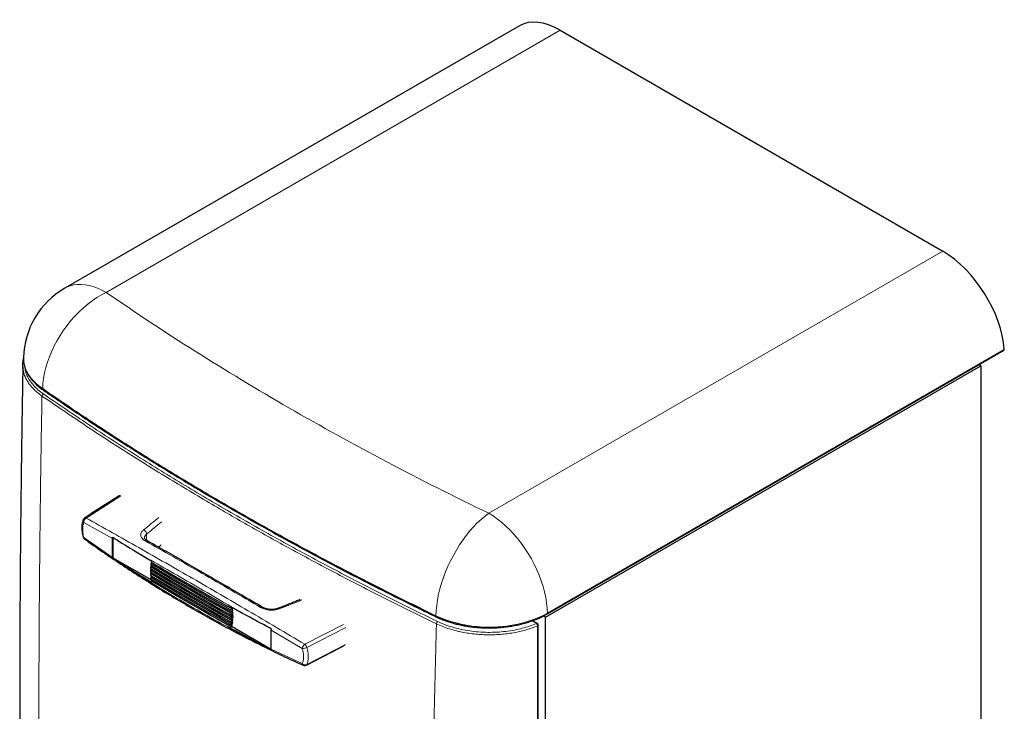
# Model space of a CAD drawing. Header units: millimetres. Extents: x 47 to 1902, y 130 to 2447.
# Tile 6 of 9: x 1068 to 1902, y 715 to 1300. Entities that reach past the tile are written whole.
import ezdxf

# ---------------------------------------------------------------- set-up
doc = ezdxf.new("R2010")
doc.units = ezdxf.units.MM

msp = doc.modelspace()

# ---------------------------------------------------------------- linework, layer by layer
at = {"color": 7, "linetype": 'Continuous', "lineweight": 25}
for p, q in [((1491.478, 1294.886), (1106.665, 1072.739)), ((1525.715, 1290.982), (1849.57, 1104.025)), ((1514.692, 797.128), (1901.323, 1020.325)), ((1881.743, 1007.205), (1880.17, 1008.114)), ((1072.444, 1007.385), (1072.472, 1007.253)), ((1513.403, 794.567), (1881.743, 1007.205)), ((1881.743, 1007.205), (1881.743, 452.857)), ((1146.958, 845.055), (1146.958, 861.028)), ((1147.709, 844.493), (1147.709, 861.765)), ((1147.709, 844.493), (1147.141, 844.165)), ((1180.397, 825.622), (1147.709, 844.493)), ((1179.9, 841.967), (1179.718, 840.95)), ((1180.35, 834.856), (1179.134, 834.154)), ((1179.134, 834.154), (1179.134, 832.725)), ((1180.466, 837.645), (1179.25, 836.943)), ((1180.738, 840.34), (1179.522, 839.638)), ((1180.389, 831.975), (1179.173, 831.273)), ((1179.173, 831.273), (1179.251, 829.798)), ((1180.583, 829.001), (1179.367, 828.299)), ((1180.935, 825.933), (1179.719, 825.231)), ((1246.566, 803.482), (1246.756, 802.25)), ((1247.749, 802.823), (1246.756, 802.25)), ((1248.602, 801.657), (1246.958, 800.708)), ((1248.761, 800.136), (1247.12, 799.189)), ((1248.602, 801.657), (1247.165, 802.486)), ((1248.879, 798.639), (1247.24, 797.693)), ((1247.32, 791.933), (1247.24, 790.548)), ((1248.879, 791.495), (1247.24, 790.548)), ((1248.958, 797.165), (1247.32, 796.219)), ((1248.958, 792.878), (1247.32, 791.933)), ((1248.997, 795.713), (1247.36, 794.768)), ((1247.36, 794.768), (1247.36, 793.339)), ((1248.997, 794.284), (1247.36, 793.339)), ((1248.879, 798.639), (1247.523, 799.422)), ((1248.997, 795.713), (1247.72, 796.45)), ((1248.958, 792.878), (1247.759, 793.57)), ((1513.403, 794.567), (1511.725, 795.536)), ((1513.403, 130.173), (1513.403, 794.567)), ((1248.217, 786.471), (1246.566, 785.518)), ((1248.402, 787.483), (1246.754, 786.532)), ((1248.601, 788.797), (1246.957, 787.848)), ((1248.76, 790.134), (1247.119, 789.187)), ((1248.402, 787.483), (1247.364, 788.082)), ((1248.76, 790.134), (1247.641, 790.78)), ((1248.217, 786.471), (1281.313, 767.365)), ((1281.308, 767.496), (1281.308, 783.469)), ((1506.523, 789.053), (1502.339, 791.469))]:
    msp.add_line(p, q, dxfattribs=at)
at = {"color": 250, "linetype": 'Continuous', "lineweight": 18}
for p, q in [((1525.715, 1290.982), (1141.662, 1069.273)), ((1465.517, 882.316), (1849.57, 1104.025)), ((1515.003, 797.842), (1901.593, 1021.016)), ((1153.979, 897.013), (1124.847, 878.294)), ((1146.958, 861.028), (1122.761, 874.607)), ((1122.761, 861.876), (1146.958, 845.055)), ((1175.894, 864.77), (1175.894, 864.77)), ((1175.894, 864.77), (1175.894, 859.391)), ((1307.638, 767.879), (1281.308, 783.469)), ((1309.79, 771.528), (1342.446, 788.214)), ((1344.367, 785.584), (1311.524, 768.825)), ((1505.773, 788.979), (1501.789, 791.279)), ((1281.308, 767.496), (1307.638, 755.149)), ((1311.524, 754.356), (1344.074, 771.265))]:
    msp.add_line(p, q, dxfattribs=at)
at = {"color": 250, "linetype": 'Continuous', "lineweight": 18, "flags": 128}
for points in [[(1141.662, 1069.273), (1138.015, 1071.223), (1134.387, 1072.852), (1130.799, 1074.151), (1127.27, 1075.112), (1123.819, 1075.731), (1120.466, 1076.004), (1117.227, 1075.929), (1114.122, 1075.507), (1111.166, 1074.741), (1108.376, 1073.634), (1106.665, 1072.739)], [(1141.662, 1069.273), (1137.715, 1067.218), (1133.789, 1064.865), (1129.906, 1062.227), (1126.086, 1059.319), (1122.35, 1056.156), (1118.719, 1052.754), (1115.211, 1049.134), (1111.846, 1045.313), (1108.642, 1041.314), (1105.617, 1037.156), (1102.786, 1032.864), (1100.165, 1028.459), (1097.768, 1023.966), (1095.609, 1019.409), (1093.698, 1014.813), (1092.046, 1010.202), (1090.661, 1005.602), (1089.553, 1001.036), (1088.725, 996.531), (1088.184, 992.109), (1087.931, 987.796)], [(1072.384, 1007.647), (1073.236, 1004.96), (1074.415, 1002.306), (1075.915, 999.7), (1077.729, 997.153), (1079.848, 994.677), (1082.263, 992.285), (1084.962, 989.988), (1087.931, 987.796)], [(1087.931, 987.796), (1087.93, 987.758), (1087.93, 987.72), (1087.929, 987.682), (1087.928, 987.644), (1087.927, 987.606), (1087.926, 987.568), (1087.925, 987.53), (1087.924, 987.492)], [(1465.517, 882.316), (1462.224, 879.883), (1458.949, 877.154), (1455.709, 874.145), (1452.522, 870.871), (1449.406, 867.35), (1446.376, 863.602), (1443.45, 859.646), (1440.643, 855.503), (1437.97, 851.197), (1435.446, 846.75), (1433.084, 842.187), (1430.898, 837.531), (1428.898, 832.809), (1427.097, 828.045), (1425.502, 823.266), (1424.124, 818.497), (1422.969, 813.764), (1422.044, 809.093), (1421.354, 804.508), (1420.903, 800.035), (1420.692, 795.697)], [(1465.517, 882.316), (1469.165, 880.055), (1472.792, 877.495), (1476.381, 874.651), (1479.91, 871.538), (1483.36, 868.172), (1486.714, 864.573), (1489.952, 860.759), (1493.058, 856.752), (1496.014, 852.573), (1498.804, 848.245), (1501.413, 843.791), (1503.827, 839.236), (1506.032, 834.605), (1508.018, 829.922), (1509.772, 825.213), (1511.285, 820.504), (1512.55, 815.82), (1513.559, 811.187), (1514.306, 806.63), (1514.789, 802.173), (1515.003, 797.842)], [(1122.083, 862.273), (1122.104, 862.22), (1122.232, 862.071), (1122.454, 861.955), (1122.761, 861.876)], [(1420.685, 795.394), (1420.686, 795.432), (1420.686, 795.47), (1420.687, 795.508), (1420.688, 795.546), (1420.689, 795.584), (1420.69, 795.621), (1420.691, 795.659), (1420.692, 795.697)], [(1455.609, 786.416), (1460.572, 786.11), (1465.561, 786.009), (1470.55, 786.114), (1475.512, 786.423), (1480.424, 786.936), (1485.261, 787.65), (1489.996, 788.561), (1494.607, 789.665), (1499.071, 790.955), (1503.363, 792.426), (1507.463, 794.07), (1511.35, 795.878), (1515.003, 797.842)]]:
    msp.add_lwpolyline(points, dxfattribs=at)
at = {"color": 7, "linetype": 'Continuous', "lineweight": 25, "flags": 128}
for points in [[(1072.384, 1007.647), (1072.407, 1007.406), (1072.414, 1007.378)], [(1168.378, 848.901), (1169.814, 848.032), (1171.251, 847.164), (1172.69, 846.296), (1174.13, 845.429), (1175.571, 844.563), (1177.013, 843.697), (1178.456, 842.832), (1179.9, 841.967)], [(1247.36, 794.768), (1238.698, 799.613), (1230.074, 804.481), (1221.487, 809.371), (1212.94, 814.284), (1204.43, 819.218), (1195.959, 824.175), (1187.527, 829.154), (1179.134, 834.154)], [(1179.173, 835.56), (1187.556, 830.565), (1195.979, 825.592), (1204.44, 820.641), (1212.94, 815.712), (1221.478, 810.806), (1230.054, 805.921), (1238.668, 801.059), (1247.32, 796.219)], [(1247.24, 797.693), (1238.608, 802.522), (1230.014, 807.373), (1221.458, 812.246), (1212.94, 817.141), (1204.459, 822.059), (1196.018, 826.998), (1187.614, 831.96), (1179.25, 836.943)], [(1179.366, 838.302), (1187.702, 833.337), (1196.076, 828.393), (1204.489, 823.471), (1212.94, 818.57), (1221.428, 813.692), (1229.954, 808.835), (1238.518, 804.001), (1247.12, 799.189)], [(1246.958, 800.708), (1238.398, 805.498), (1229.874, 810.31), (1221.388, 815.144), (1212.94, 819.999), (1204.528, 824.877), (1196.155, 829.776), (1187.819, 834.696), (1179.522, 839.638)], [(1179.718, 840.95), (1187.967, 836.038), (1196.254, 831.147), (1204.578, 826.277), (1212.94, 821.428), (1221.338, 816.601), (1229.774, 811.796), (1238.246, 807.012), (1246.756, 802.25)], [(1179.9, 824.003), (1178.456, 824.868), (1177.013, 825.733), (1175.571, 826.599), (1174.13, 827.465), (1172.69, 828.332), (1171.251, 829.2), (1169.814, 830.068), (1168.378, 830.937)], [(1179.134, 832.725), (1187.527, 827.725), (1195.959, 822.746), (1204.43, 817.789), (1212.94, 812.855), (1221.487, 807.942), (1230.074, 803.052), (1238.698, 798.184), (1247.36, 793.339)], [(1247.32, 791.933), (1238.668, 796.772), (1230.054, 801.634), (1221.478, 806.519), (1212.94, 811.426), (1204.44, 816.354), (1195.979, 821.305), (1187.556, 826.278), (1179.173, 831.273)], [(1179.251, 829.798), (1187.615, 824.815), (1196.018, 819.853), (1204.46, 814.914), (1212.94, 809.997), (1221.458, 805.101), (1230.014, 800.228), (1238.608, 795.377), (1247.24, 790.548)], [(1247.119, 789.187), (1238.518, 793.999), (1229.954, 798.833), (1221.428, 803.689), (1212.94, 808.568), (1204.489, 813.468), (1196.077, 818.39), (1187.703, 823.334), (1179.367, 828.299)], [(1179.523, 826.777), (1187.82, 821.835), (1196.155, 816.915), (1204.529, 812.016), (1212.94, 807.139), (1221.388, 802.283), (1229.874, 797.45), (1238.397, 792.638), (1246.957, 787.848)], [(1246.754, 786.532), (1238.246, 791.294), (1229.773, 796.078), (1221.338, 800.883), (1212.94, 805.71), (1204.578, 810.558), (1196.254, 815.428), (1187.968, 820.319), (1179.719, 825.231)], [(1258.577, 796.83), (1257.071, 797.659), (1255.567, 798.489), (1254.064, 799.319), (1252.563, 800.151), (1251.062, 800.982), (1249.562, 801.815), (1248.064, 802.648), (1246.566, 803.482)], [(1246.566, 785.518), (1248.064, 784.684), (1249.562, 783.851), (1251.062, 783.019), (1252.563, 782.187), (1254.064, 781.356), (1255.567, 780.525), (1257.071, 779.695), (1258.577, 778.866)], [(1311.036, 753.77), (1339.272, 768.427), (1343.498, 770.622)]]:
    msp.add_lwpolyline(points, dxfattribs=at)
at = {"color": 7, "linetype": 'Continuous', "lineweight": 25}
for centre, radius, start, end in [((1141.662, 1012.115), 70, 119.997312, 178.46327), ((1095.295, 1013.373), 23.615, 178.496634, 194.032741), ((1124.983, 875.77), 3, 122.721626, 158.571021), ((1124.983, 863.04), 3, 194.665018, 234.436956), ((1187.012, 794.467), 62.008, 5.245594, 6.65814), ((1192.072, 794.867), 56.932, 2.313133, 3.799096), ((1201.956, 794.866), 47.043, 355.890053, 357.577711), ((1197.083, 795.003), 51.919, 359.206978, 0.783939), ((1210.652, 793.853), 38.284, 348.882918, 350.422583), ((1206.592, 794.462), 42.389, 352.320241, 354.14058), ((1505.773, 787.754), 1.5, 359.922622, 60.002688), ((1309.654, 756.432), 3, 245.65495, 297.433105)]:
    msp.add_arc(centre, radius, start, end, dxfattribs=at)
at = {"color": 250, "linetype": 'Continuous', "lineweight": 18}
for centre, radius, start, end in [((1089.488, 981.4), 2.153, 117.524546, 175.672134), ((1088.721, 987.407), 0.801, 173.928984, 232.192929), ((1124.267, 876.189), 2.185, 162.246595, 226.412874), ((1126.979, 874.654), 4.219, 120.363406, 180.632558), ((1124.104, 876.949), 1.537, 61.079536, 118.876984), ((1124.143, 861.665), 1.398, 171.309356, 229.601085), ((1421.365, 795.262), 0.693, 169.027327, 239.150807), ((1464.404, 889.825), 103.782, 245.090119, 265.138543), ((1514.279, 797.733), 0.732, 304.396786, 8.591384), ((1423.581, 788.784), 2.518, 128.132535, 177.17878), ((1456.644, 786.216), 1.054, 169.062956, 206.165808), ((1506.213, 788.366), 0.754, 65.690942, 125.622871), ((1503.921, 786.979), 2.726, 1.449314, 47.18739), ((1506.428, 787.873), 0.854, 284.77346, 351.827656), ((1312.753, 767.323), 5.144, 125.16195, 173.784816), ((1307.901, 775.254), 7.379, 267.960323, 299.402677), ((1306.694, 767.635), 4.974, 13.841966, 51.509607), ((1309.216, 755.061), 1.58, 176.827481, 239.656729), ((1310.191, 757.74), 3.637, 225.431812, 291.494401), ((1310.534, 754.682), 1.042, 298.761092, 341.724168)]:
    msp.add_arc(centre, radius, start, end, dxfattribs=at)
at = {"color": 7, "linetype": 'Continuous', "lineweight": 25}
for centre, major_axis, ratio, start_param, end_param in [((1528.309, 1235.322), (-37.603, 59.096), 0.5464135, 5.4742878, 6.2596047), ((1852.164, 1048.364), (-37.603, 59.096), 0.5464135, 3.925391, 5.4742878), ((1900.534, 1021.602), (-0.806, 1.266), 0.5464135, 3.118012, 3.925391), ((916.469, 2290.122), (6663.842, 5698.257), 0.144989, 4.6291766, 4.6295133)]:
    msp.add_ellipse(centre, major_axis=major_axis, ratio=ratio, start_param=start_param, end_param=end_param, dxfattribs=at)
at = {"color": 250, "linetype": 'Continuous', "lineweight": 18}
for centre, major_axis, ratio, start_param, end_param in [((904.253, -1012.326), (6651.706, 5691.595), 0.1451777, 1.4051088, 1.4070482), ((906.71, -1013.319), (6654.008, 5689.847), 0.144989, 1.4054079, 1.4072878), ((904.253, -1012.326), (9559.692, 3964.138), 0.1484435, 1.4672205, 1.46916)]:
    msp.add_ellipse(centre, major_axis=major_axis, ratio=ratio, start_param=start_param, end_param=end_param, dxfattribs=at)
for points, knots in [([(1141.662, 1069.273), (1166.162, 1052.32), (1191.298, 1035.703), (1242.84, 1003.139), (1269.247, 987.191), (1323.332, 955.968), (1378.581, 925.481), (1436.151, 896.459), (1465.517, 882.316)], [0, 0, 0, 0, 0.25, 0.25, 0.5, 0.5, 0.75, 1, 1, 1, 1]), ([(1087.342, 981.563), (1086.14, 982.437), (1083.727, 984.191), (1080.576, 987.053), (1077.795, 990.083), (1075.478, 993.234), (1073.668, 996.465), (1072.494, 999.15), (1072.104, 1000.782), (1071.979, 1001.303)], [0, 0, 0, 0, 0.1526713, 0.3064025, 0.4634783, 0.6217091, 0.7743794, 0.9281087, 1, 1, 1, 1]), ([(1072.384, 1007.647), (1072.844, 1005.792), (1073.521, 1003.977), (1075.292, 1000.424), (1076.386, 998.686), (1078.345, 996.138), (1079.052, 995.298), (1080.571, 993.641), (1081.381, 992.828), (1083.948, 990.446), (1085.844, 988.932), (1087.924, 987.492)], [0, 0, 0, 0, 0.25, 0.25, 0.5, 0.5, 0.625, 0.625, 0.75, 0.75, 1, 1, 1, 1]), ([(1072.884, 1005.855), (1072.969, 1005.037), (1073.209, 1002.735), (1074.548, 999.016), (1076.792, 994.759), (1079.924, 990.688), (1083.758, 986.819), (1086.917, 984.478), (1088.494, 983.309)], [0, 0, 0, 0, 0.0995833, 0.2800088, 0.4598614, 0.6397163, 0.8201451, 1, 1, 1, 1]), ([(1087.924, 987.492), (1100.508, 978.785), (1113.261, 970.159), (1139.101, 953.076), (1152.184, 944.621), (1191.914, 919.521), (1219.044, 903.137), (1253.76, 883.096), (1260.745, 879.109), (1274.789, 871.183), (1281.848, 867.243), (1303.136, 855.495), (1317.477, 847.758), (1360.945, 824.83), (1390.517, 809.923), (1420.685, 795.394)], [0, 0, 0, 0, 0.125, 0.125, 0.25, 0.25, 0.5, 0.5, 0.5625, 0.5625, 0.625, 0.625, 0.75, 0.75, 1, 1, 1, 1]), ([(1420.692, 795.697), (1405.7, 803.014), (1375.717, 817.648), (1331.813, 840.347), (1288.715, 863.585), (1246.575, 887.378), (1205.415, 911.678), (1165.253, 936.502), (1125.969, 961.823), (1100.61, 979.138), (1087.931, 987.796)], [0, 0, 0, 0, 0.1249701, 0.2499401, 0.3751646, 0.5003892, 0.6251652, 0.7499413, 0.8749706, 1, 1, 1, 1]), ([(1088.494, 983.309), (1101.13, 974.675), (1126.404, 957.406), (1165.607, 932.118), (1205.741, 907.293), (1246.965, 882.94), (1289.21, 859.076), (1332.516, 835.719), (1376.697, 812.877), (1406.916, 798.136), (1422.026, 790.765)], [0, 0, 0, 0, 0.1243624, 0.2487248, 0.3733394, 0.4979541, 0.6233363, 0.7487185, 0.8743593, 1, 1, 1, 1]), ([(1087.342, 981.563), (1086.922, 956.647), (1086.083, 906.813), (1085.251, 832.424), (1084.77, 758.276), (1084.691, 689.807), (1084.915, 626.948), (1085.447, 558.89), (1086.446, 480.325), (1087.644, 421.176), (1088.243, 391.6)], [0, 0, 0, 0, 0.1249808, 0.2499675, 0.3749714, 0.4999808, 0.5974978, 0.6950175, 0.8475036, 1, 1, 1, 1]), ([(1421.066, 788.908), (1420.298, 789.278), (1416.459, 791.128), (1400.377, 798.924), (1373.069, 812.472), (1337.239, 830.92), (1301.983, 849.753), (1267.318, 868.967), (1231.786, 889.398), (1195.503, 911.091), (1158.595, 934.113), (1122.435, 957.561), (1099.042, 973.561), (1087.342, 981.563)], [0, 0, 0, 0, 0.006348, 0.0317399, 0.1333117, 0.2349006, 0.3364895, 0.4382157, 0.5399419, 0.6548322, 0.769772, 0.8848611, 1, 1, 1, 1]), ([(1124.847, 878.294), (1132.184, 874.187), (1146.86, 865.971), (1169.279, 853.283), (1191.991, 840.33), (1214.999, 827.099), (1238.277, 813.609), (1261.829, 799.855), (1285.644, 785.854), (1301.74, 776.304), (1309.79, 771.528)], [0, 0, 0, 0, 0.1248729, 0.2497965, 0.3748727, 0.5, 0.6248727, 0.7497962, 0.8748726, 1, 1, 1, 1]), ([(1122.761, 874.607), (1122.6, 874.198), (1122.46, 873.77), (1122.219, 872.88), (1122.018, 871.955), (1121.897, 870.963), (1121.815, 869.936), (1121.795, 869.403), (1121.795, 867.765), (1121.876, 866.637), (1122.118, 864.891), (1122.218, 864.3), (1122.459, 863.1), (1122.6, 862.49), (1122.761, 861.876)], [0, 0, 0, 0, 0.125, 0.125, 0.25, 0.375, 0.375, 0.5, 0.5, 0.75, 0.75, 0.875, 0.875, 1, 1, 1, 1]), ([(1174.543, 859.134), (1174.484, 859.168), (1173.927, 859.489), (1172.983, 860.16), (1171.949, 861.222), (1171.264, 862.372), (1170.907, 863.673), (1171.002, 865), (1171.55, 866.296), (1172.328, 867.365), (1173.041, 867.989), (1173.357, 868.264)], [0, 0, 0, 0, 0.0142783, 0.1371072, 0.2599359, 0.382726, 0.505515, 0.6582282, 0.780714, 0.9031986, 1, 1, 1, 1]), ([(1175.894, 864.77), (1175.868, 865.058), (1175.817, 865.633), (1175.398, 866.541), (1174.778, 867.354), (1174.097, 867.911), (1173.61, 868.167), (1173.397, 868.249), (1173.357, 868.264)], [0, 0, 0, 0, 0.2093954, 0.4187834, 0.6281782, 0.8375659, 0.9692405, 1, 1, 1, 1]), ([(1175.894, 864.77), (1175.652, 864.558), (1174.804, 863.814), (1174.113, 862.696), (1174.101, 861.816), (1174.097, 861.55)], [0, 0, 0, 0, 0.21778424, 0.763763, 1, 1, 1, 1]), ([(1174.543, 859.134), (1174.823, 859.245), (1175.383, 859.466), (1175.942, 859.43), (1176.109, 859.242), (1176.112, 859.239)], [0, 0, 0, 0, 0.4953574, 0.9907148, 1, 1, 1, 1]), ([(1272.309, 802.695), (1263.985, 807.565), (1247.335, 817.308), (1222.751, 831.55), (1198.435, 845.538), (1182.508, 854.601), (1174.543, 859.134)], [0, 0, 0, 0, 0.2499429, 0.5, 0.7499429, 1, 1, 1, 1]), ([(1258.577, 796.83), (1250.91, 801.312), (1235.574, 810.277), (1212.904, 823.406), (1190.462, 836.32), (1175.74, 844.707), (1168.378, 848.901)], [0, 0, 0, 0, 0.2499515, 0.5, 0.7499515, 1, 1, 1, 1]), ([(1168.378, 830.937), (1183.041, 821.515), (1197.894, 812.46), (1227.985, 795.089), (1243.197, 786.787), (1258.577, 778.866)], [0, 0, 0, 0, 0.5, 0.5, 1, 1, 1, 1]), ([(1272.309, 802.695), (1272.572, 802.815), (1273.099, 803.056), (1273.613, 803.046), (1273.758, 802.869), (1273.762, 802.863)], [0, 0, 0, 0, 0.4919849, 0.9839698, 1, 1, 1, 1]), ([(1288.78, 801.632), (1288.296, 801.454), (1287.199, 801.051), (1285.302, 800.628), (1282.989, 800.351), (1280.601, 800.348), (1278.245, 800.612), (1276.113, 801.078), (1274.08, 801.758), (1272.899, 802.383), (1272.309, 802.695)], [0, 0, 0, 0, 0.096807, 0.2192985, 0.3417914, 0.4945133, 0.6173093, 0.7401065, 0.8700532, 1, 1, 1, 1]), ([(1288.78, 801.632), (1288.751, 801.656), (1288.601, 801.785), (1288.26, 802.001), (1287.859, 802.131), (1287.653, 802.013), (1287.586, 801.976)], [0, 0, 0, 0, 0.0653282, 0.3449839, 0.7896899, 1, 1, 1, 1]), ([(1420.685, 795.394), (1423.179, 794.192), (1425.787, 793.105), (1431.225, 791.148), (1434.053, 790.279), (1438.464, 789.142), (1439.965, 788.791), (1443.015, 788.146), (1444.56, 787.855), (1449.23, 787.076), (1452.394, 786.682), (1455.609, 786.416)], [0, 0, 0, 0, 0.25, 0.25, 0.5, 0.5, 0.625, 0.625, 0.75, 0.75, 1, 1, 1, 1]), ([(1419.51, 200.364), (1418.983, 224.615), (1417.929, 273.118), (1416.997, 346.142), (1416.499, 419.381), (1416.47, 487.469), (1416.781, 550.342), (1417.459, 618.77), (1418.693, 698.236), (1420.275, 758.684), (1421.066, 788.908)], [0, 0, 0, 0, 0.1249906, 0.2499869, 0.3750004, 0.5000193, 0.5975364, 0.6950561, 0.8475228, 1, 1, 1, 1]), ([(1506.646, 787.048), (1505.201, 786.479), (1502.304, 785.338), (1497.66, 783.862), (1492.803, 782.567), (1487.619, 781.46), (1482.148, 780.569), (1476.382, 779.924), (1470.471, 779.556), (1464.541, 779.481), (1458.664, 779.693), (1452.852, 780.185), (1447.064, 780.966), (1442.21, 781.88), (1437.266, 783.026), (1432.264, 784.436), (1426.46, 786.458), (1422.883, 788.083), (1421.066, 788.908)], [0, 0, 0, 0, 0.0569462, 0.114215, 0.1724913, 0.2311134, 0.294064, 0.3574513, 0.4222161, 0.4874569, 0.5503907, 0.6137611, 0.6785089, 0.7437325, 0.7797791, 0.8519338, 0.9247495, 1, 1, 1, 1]), ([(1422.026, 790.765), (1424.05, 789.855), (1428.106, 788.032), (1434.808, 785.817), (1441.859, 784.014), (1449.232, 782.7), (1456.808, 781.863), (1464.5, 781.516), (1472.211, 781.682), (1479.842, 782.34), (1487.059, 783.444), (1493.776, 784.948), (1500.003, 786.743), (1503.852, 788.234), (1505.773, 788.979)], [0, 0, 0, 0, 0.0853332, 0.1709387, 0.2562718, 0.3416039, 0.4272078, 0.5125401, 0.5978952, 0.6835223, 0.7688774, 0.8458519, 0.9230255, 1, 1, 1, 1]), ([(1505.498, 196.255), (1505.501, 197.07), (1505.514, 201.148), (1505.567, 218.274), (1505.693, 260.683), (1505.872, 325.929), (1506.061, 404.226), (1506.228, 482.524), (1506.349, 548.899), (1506.438, 604.483), (1506.503, 649.274), (1506.56, 695.197), (1506.609, 741.122), (1506.634, 771.739), (1506.646, 787.048)], [0, 0, 0, 0, 0.0041416, 0.0207081, 0.0869741, 0.2195061, 0.3520381, 0.4845701, 0.6171021, 0.6890845, 0.7668133, 0.8445422, 0.9222711, 1, 1, 1, 1]), ([(1307.638, 755.149), (1307.816, 755.567), (1307.972, 756.007), (1308.238, 756.914), (1308.348, 757.383), (1308.615, 758.837), (1308.705, 759.867), (1308.705, 761.507), (1308.681, 762.065), (1308.591, 763.191), (1308.524, 763.761), (1308.257, 765.491), (1307.993, 766.671), (1307.638, 767.879)], [0, 0, 0, 0, 0.125, 0.125, 0.25, 0.25, 0.5, 0.5, 0.625, 0.625, 0.75, 0.75, 1, 1, 1, 1]), ([(1311.524, 768.825), (1311.722, 768.138), (1311.896, 767.455), (1312.194, 766.11), (1312.442, 764.781), (1312.592, 763.484), (1312.693, 762.204), (1312.719, 761.57), (1312.719, 759.708), (1312.618, 758.539), (1312.319, 756.889), (1312.195, 756.357), (1311.897, 755.328), (1311.722, 754.829), (1311.524, 754.356)], [0, 0, 0, 0, 0.125, 0.125, 0.25, 0.375, 0.375, 0.5, 0.5, 0.75, 0.75, 0.875, 0.875, 1, 1, 1, 1])]:
    msp.add_open_spline(points, degree=3, knots=knots, dxfattribs=at)
at = {"color": 7, "linetype": 'Continuous', "lineweight": 25}
for points, knots in [([(1071.979, 1001.303), (1071.806, 1001.917), (1071.311, 1003.672), (1071.043, 1006.568), (1071.195, 1009.958), (1071.486, 1012.2), (1071.851, 1013.306), (1071.852, 1013.308)], [0, 0, 0, 0, 0.15481397, 0.44238691, 0.7199379, 0.99941425, 1, 1, 1, 1]), ([(1071.152, 1006.317), (1071.068, 1001.822), (1070.656, 979.681), (1070.058, 939.864), (1069.378, 886.703), (1068.879, 833.21), (1068.564, 779.427), (1068.454, 725.423), (1068.561, 671.275), (1068.902, 617.428), (1069.466, 564.179), (1070.225, 511.769), (1071.096, 462.465), (1071.782, 430.711), (1072.097, 416.134)], [0, 0, 0, 0, 0.0224975, 0.1108138, 0.2000351, 0.2900804, 0.3808499, 0.4722239, 0.5640659, 0.6562151, 0.7466682, 0.8361489, 0.9247833, 1, 1, 1, 1]), ([(1072.472, 1007.253), (1072.5, 1007.116), (1072.718, 1006.06), (1073.423, 1004.113), (1074.605, 1001.43), (1076.122, 998.803), (1077.927, 996.247), (1080.024, 993.776), (1082.391, 991.395), (1085.057, 989.122), (1087.021, 987.585), (1088.159, 986.845), (1088.243, 986.79)], [0, 0, 0, 0, 0.0179703, 0.138445, 0.2593329, 0.3806329, 0.5022904, 0.6237132, 0.7450376, 0.8672666, 0.990155, 1, 1, 1, 1]), ([(1088.242, 986.789), (1093.205, 983.365), (1104.315, 975.697), (1121.866, 963.925), (1140.84, 951.447), (1160.063, 939.09), (1179.519, 926.853), (1199.201, 914.745), (1219.1, 902.769), (1239.21, 890.931), (1259.534, 879.227), (1280.081, 867.652), (1300.862, 856.201), (1321.876, 844.872), (1343.117, 833.672), (1364.574, 822.602), (1386.249, 811.675), (1405.058, 802.366), (1416.723, 796.757), (1421.02, 794.691)], [0, 0, 0, 0, 0.0492362, 0.1102289, 0.1712619, 0.2323173, 0.2933771, 0.3544175, 0.4154205, 0.4763682, 0.5372588, 0.5981656, 0.65913, 0.7201485, 0.7812034, 0.8422766, 0.9033489, 0.9643976, 1, 1, 1, 1]), ([(1151.803, 896.567), (1151.79, 896.559), (1142.31, 890.474), (1132.829, 884.38), (1123.362, 878.294)], [0, 0, 0, 0, 0.0013198, 1, 1, 1, 1]), ([(1153.504, 897.164), (1153.387, 897.161), (1152.809, 897.149), (1152.204, 896.896), (1151.825, 896.574), (1151.808, 896.56)], [0, 0, 0, 0, 0.194783, 0.9639613, 1, 1, 1, 1]), ([(1122.22, 876.845), (1122.095, 876.546), (1121.714, 875.632), (1121.326, 873.907), (1121.035, 871.698), (1120.989, 869.324), (1121.18, 866.844), (1121.536, 864.487), (1121.93, 862.945), (1122.1, 862.278)], [0, 0, 0, 0, 0.0752593, 0.2303915, 0.3912317, 0.5525798, 0.7131981, 0.8758447, 1, 1, 1, 1]), ([(1123.25, 860.618), (1124.529, 859.693), (1130.854, 855.118), (1142.374, 847.165), (1157.815, 836.771), (1173.412, 826.678), (1189.152, 816.855), (1205.039, 807.311), (1221.063, 798.05), (1237.212, 789.076), (1253.481, 780.396), (1269.868, 772.002), (1286.386, 763.919), (1299.241, 757.826), (1306.628, 754.527), (1308.428, 753.723)], [0, 0, 0, 0, 0.0219005, 0.1083419, 0.1947521, 0.2811568, 0.3675776, 0.4540353, 0.5405314, 0.6269452, 0.7132828, 0.7995876, 0.8858853, 0.9721977, 1, 1, 1, 1]), ([(1146.958, 861.028), (1146.978, 861.316), (1147.004, 861.674), (1147.118, 862.055), (1147.141, 862.129)], [0, 0, 0, 0, 0.8058268, 1, 1, 1, 1]), ([(1147.141, 862.129), (1148.477, 861.27), (1155.436, 856.797), (1162.594, 852.43), (1168.378, 848.901)], [0, 0, 0, 0, 0.19204487, 1, 1, 1, 1]), ([(1176.126, 859.26), (1175.952, 859.354), (1175.428, 859.638), (1174.825, 860.151), (1174.34, 860.693), (1174.11, 861.164), (1174.036, 861.382), (1174.058, 861.526), (1174.062, 861.552)], [0, 0, 0, 0, 0.1015657, 0.304537, 0.5092593, 0.7121313, 0.9479719, 1, 1, 1, 1]), ([(1273.766, 802.866), (1270.067, 805.034), (1260.905, 810.407), (1246.421, 818.844), (1230.3, 828.194), (1214.318, 837.415), (1198.487, 846.497), (1185.752, 853.773), (1178.345, 857.973), (1176.113, 859.239)], [0, 0, 0, 0, 0.1108326, 0.274548, 0.4383421, 0.6021829, 0.7658596, 0.9294176, 1, 1, 1, 1]), ([(1147.141, 844.165), (1147.062, 844.382), (1146.965, 844.652), (1146.959, 844.989), (1146.958, 845.055)], [0, 0, 0, 0, 0.8058279, 1, 1, 1, 1]), ([(1168.378, 830.937), (1164.784, 833.113), (1161.211, 835.3), (1154.125, 839.705), (1150.61, 841.923), (1147.141, 844.165)], [0, 0, 0, 0, 0.5, 0.5, 1, 1, 1, 1]), ([(1305.777, 809.245), (1304.551, 808.758), (1298.446, 806.335), (1292.342, 803.911), (1287.464, 801.973)], [0, 0, 0, 0, 0.2008283, 1, 1, 1, 1]), ([(1287.563, 802.027), (1287.483, 801.99), (1286.984, 801.763), (1285.869, 801.445), (1284.254, 801.118), (1282.511, 800.955), (1280.725, 800.958), (1278.951, 801.134), (1277.251, 801.465), (1275.698, 801.948), (1274.517, 802.435), (1273.961, 802.776), (1273.78, 802.886)], [0, 0, 0, 0, 0.021836, 0.1350116, 0.2499757, 0.3654814, 0.4824864, 0.5986909, 0.715079, 0.8300053, 0.9447446, 1, 1, 1, 1]), ([(1281.491, 784.57), (1280.003, 785.342), (1272.255, 789.359), (1264.689, 793.491), (1258.577, 796.83)], [0, 0, 0, 0, 0.19204487, 1, 1, 1, 1]), ([(1421.016, 794.689), (1421.277, 794.557), (1422.728, 793.822), (1425.566, 792.628), (1429.517, 791.123), (1433.646, 789.79), (1437.903, 788.623), (1442.274, 787.632), (1446.745, 786.819), (1451.222, 786.177), (1454.234, 785.9), (1455.701, 785.765)], [0, 0, 0, 0, 0.0269872, 0.1498775, 0.2727637, 0.3955639, 0.5182119, 0.6401145, 0.7617532, 0.8840227, 1, 1, 1, 1]), ([(1455.698, 785.751), (1456.517, 785.689), (1458.889, 785.508), (1462.842, 785.349), (1467.545, 785.334), (1472.24, 785.506), (1476.904, 785.86), (1481.517, 786.396), (1486.059, 787.112), (1490.509, 788.004), (1494.848, 789.069), (1499.056, 790.303), (1503.114, 791.699), (1507.004, 793.254), (1510.642, 794.93), (1513.163, 796.253), (1514.46, 796.996), (1514.692, 797.128)], [0, 0, 0, 0, 0.0384929, 0.1115145, 0.1845427, 0.2575722, 0.3306055, 0.4036471, 0.4767009, 0.5497715, 0.6228624, 0.695978, 0.7691213, 0.8422951, 0.915501, 0.9848763, 1, 1, 1, 1]), ([(1281.308, 783.469), (1281.329, 783.757), (1281.354, 784.116), (1281.469, 784.496), (1281.491, 784.57)], [0, 0, 0, 0, 0.8058268, 1, 1, 1, 1]), ([(1506.111, 195.933), (1506.208, 234.453), (1506.562, 375.162), (1506.961, 572.428), (1507.182, 731.222), (1507.26, 787.76)], [0, 0, 0, 0, 0.1953249, 0.7134986, 1, 1, 1, 1]), ([(1258.577, 778.866), (1262.346, 776.792), (1266.134, 774.729), (1273.765, 770.638), (1277.607, 768.609), (1281.491, 766.606)], [0, 0, 0, 0, 0.5, 0.5, 1, 1, 1, 1]), ([(1281.491, 766.606), (1281.412, 766.823), (1281.315, 767.093), (1281.309, 767.431), (1281.308, 767.496)], [0, 0, 0, 0, 0.8058279, 1, 1, 1, 1])]:
    msp.add_open_spline(points, degree=3, knots=knots, dxfattribs=at)
for points in [[(1179.25, 836.943), (1179.218, 836.486), (1179.192, 836.025), (1179.173, 835.56)], [(1179.522, 839.638), (1179.464, 839.197), (1179.412, 838.752), (1179.366, 838.302)], [(1179.367, 828.299), (1179.413, 827.794), (1179.465, 827.287), (1179.523, 826.777)], [(1179.719, 825.231), (1179.775, 824.823), (1179.836, 824.414), (1179.9, 824.003)], [(1246.958, 800.708), (1247.019, 800.199), (1247.073, 799.692), (1247.12, 799.189)], [(1247.24, 797.693), (1247.274, 797.198), (1247.3, 796.707), (1247.32, 796.219)], [(1246.754, 786.532), (1246.696, 786.191), (1246.633, 785.853), (1246.566, 785.518)], [(1247.119, 789.187), (1247.072, 788.736), (1247.018, 788.289), (1246.957, 787.848)]]:
    msp.add_open_spline(points, degree=3, dxfattribs=at)

doc.saveas('drawing.dxf')
